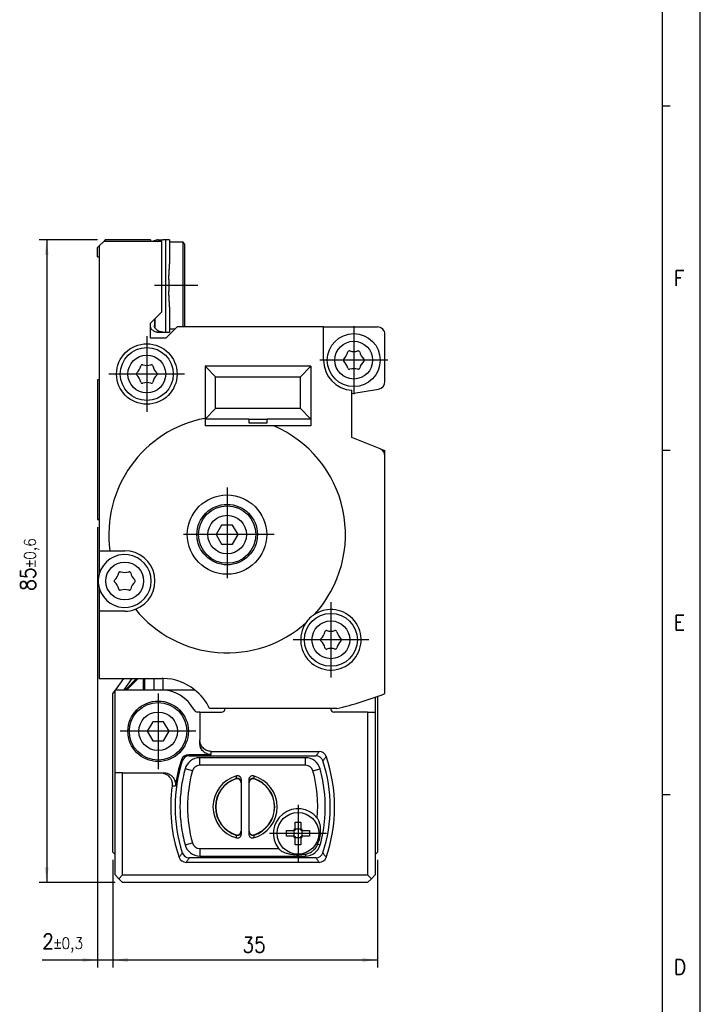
# Model space of a CAD drawing. Header units: millimetres. Extents: x -285 to 970, y -217 to 203.
# Tile 13 of 24: x 219 to 309, y -58 to 73. Entities that reach past the tile are written whole.
import ezdxf

# ---------------------------------------------------------------- set-up
doc = ezdxf.new("R2010")
doc.units = ezdxf.units.MM
doc.linetypes.add('DOT_CENTER', pattern=[14, 12, -1, 0, -1])
doc.layers.add('1', color=7, linetype='Continuous')
doc.styles.add('CONVERTER_11', font='txt.shx', dxfattribs={"width": 0.9})
doc.dimstyles.new('ME10_DIM_22', dxfattribs={"dimtxt": 2, "dimasz": 2, "dimexe": 1, "dimexo": 1, "dimgap": 1, "dimtad": 1, "dimdsep": 46, "dimtxsty": 'CONVERTER_11', "dimsah": 1, "dimcen": 0.09, "dimclrd": 2, "dimclre": 2, "dimclrt": 2, "dimadec": 0, "dimazin": 0, "dimtol": 1, "dimtp": 0.6, "dimtm": 0.6, "dimtfac": 0.75, "dimtdec": 0, "dimtix": 1, "dimtmove": 0, "dimatfit": 3, "dimfxl": 1, "dimtolj": 1, "dimtzin": 0, "dimarcsym": 0})
doc.dimstyles.new('ME10_DIM_23', dxfattribs={"dimtxt": 2, "dimasz": 2, "dimexe": 1, "dimexo": 1, "dimgap": 1, "dimtad": 1, "dimdsep": 46, "dimtxsty": 'CONVERTER_11', "dimsah": 1, "dimcen": 0.09, "dimclrd": 2, "dimclre": 2, "dimclrt": 2, "dimadec": 0, "dimazin": 0, "dimtol": 1, "dimtp": 0.3, "dimtm": 0.3, "dimtfac": 0.75, "dimtdec": 0, "dimtix": 1, "dimtmove": 0, "dimatfit": 3, "dimfxl": 1, "dimtolj": 1, "dimtzin": 0, "dimarcsym": 0})
doc.dimstyles.new('ME10_DIM_24', dxfattribs={"dimtxt": 2, "dimasz": 2, "dimexe": 1, "dimexo": 1, "dimgap": 1, "dimtad": 1, "dimdsep": 46, "dimtxsty": 'CONVERTER_11', "dimsah": 1, "dimcen": 0.09, "dimclrd": 2, "dimclre": 2, "dimclrt": 2, "dimadec": 0, "dimazin": 0, "dimtfac": 1, "dimtdec": 4, "dimtix": 1, "dimtmove": 0, "dimatfit": 3, "dimfxl": 1, "dimtolj": 1, "dimtzin": 0, "dimarcsym": 0})

# ---------------------------------------------------------------- blocks, each defined once
blk = doc.blocks.new('Marco_a2', base_point=(304.21, -212.02))
at = {"layer": '1', "color": 2, "linetype": 'Continuous'}
for p, q in [((309.21, -217.02), (309.21, 202.98)), ((305.21, 61.31), (304.21, 61.31)), ((305.21, 15.76), (304.21, 15.76)), ((305.21, -29.8), (304.21, -29.8))]:
    blk.add_line(p, q, dxfattribs=at)
at = {"layer": '1', "color": 7, "linetype": 'Continuous'}
blk.add_line((304.21, -212.02), (304.21, 197.98), dxfattribs=at)
at = {"layer": '1', "color": 2, "char_height": 2, "attachment_point": 4, "line_spacing_factor": 1.20048, "style": 'CONVERTER_11'}
for s, insert in [('F', (305.71, 38.54)), ('E', (305.71, -7.02)), ('D', (305.71, -52.58))]:
    blk.add_mtext(s, dxfattribs=dict(at, insert=insert))
blk = doc.blocks.new('Top', base_point=(304.21, -212.02))
blk.add_blockref('Marco_a2', (304.21, -212.02))
blk = doc.blocks.new('CABEZA__2', base_point=(231.5, -41.4))
at = {"color": 7, "linetype": 'Continuous'}
for p, q in [((232.93, -14.4), (231.84, -15.9)), ((238.17, -15.9), (238.17, -14.4)), ((231.8, -15.95), (231.5, -16.36)), ((231.5, -37.4), (231.5, -16.36)), ((231.84, -15.9), (231.8, -15.95)), ((231.8, -26.9), (231.8, -15.95)), ((231.84, -15.9), (232.95, -15.9)), ((232.95, -15.9), (233.18, -15.9)), ((233.18, -15.9), (233.38, -15.9)), ((233.38, -15.9), (235.58, -15.9)), ((235.58, -15.9), (235.73, -15.9)), ((235.73, -15.9), (236.98, -15.9)), ((236.98, -15.9), (237.82, -15.9)), ((237.82, -15.9), (238.17, -15.9)), ((238.17, -15.9), (242.32, -15.9)), ((266.2, -16.89), (266.2, -18.85)), ((266.5, -16.79), (266.5, -37.4)), ((243, -18.85), (242.7, -18.85)), ((243, -18.85), (245.89, -18.85)), ((243, -18.85), (243, -22.51)), ((265.2, -18.85), (260.8, -18.85)), ((265.2, -18.85), (266.2, -18.85)), ((265.2, -18.85), (265.2, -40.4)), ((266.2, -18.85), (266.2, -37.7)), ((236.78, -20.15), (236.06, -21.4)), ((238.22, -20.15), (236.78, -20.15)), ((238.94, -21.4), (238.22, -20.15)), ((236.06, -21.4), (236.78, -22.65)), ((238.22, -22.65), (238.94, -21.4)), ((236.78, -22.65), (238.22, -22.65)), ((243, -22.94), (243, -22.51)), ((241.5, -24.49), (244.5, -24.49)), ((241.62, -24.65), (258.38, -24.65)), ((244.5, -24.06), (258.81, -24.06)), ((257, -24.9), (243, -24.9)), ((232.8, -26.9), (231.8, -26.9)), ((231.8, -37.7), (231.8, -26.9)), ((232.8, -26.9), (237.81, -26.9)), ((232.8, -40.4), (232.8, -26.9)), ((237.81, -26.9), (238.24, -26.9)), ((248.47, -28.19), (248.47, -34.61)), ((248.5, -27.79), (248.5, -35.01)), ((249.5, -27.79), (249.5, -35.01)), ((249.53, -34.61), (249.53, -28.19)), ((255.63, -33.4), (256.37, -33.4)), ((255.63, -34.31), (255.63, -33.4)), ((256.37, -33.4), (256.37, -34.31)), ((254.5, -35.27), (254.5, -34.53)), ((254.5, -34.53), (255.41, -34.53)), ((255.45, -34.53), (255.41, -34.53)), ((255.57, -34.53), (255.45, -34.53)), ((255.45, -34.53), (255.45, -34.79)), ((255.45, -35.01), (255.45, -35.27)), ((255.63, -34.31), (255.63, -34.35)), ((255.63, -34.35), (255.63, -34.47)), ((255.89, -34.35), (255.63, -34.35)), ((256.37, -34.35), (256.11, -34.35)), ((256.37, -34.35), (256.37, -34.31)), ((256.37, -34.47), (256.37, -34.35)), ((256.55, -34.53), (256.43, -34.53)), ((256.59, -34.53), (256.55, -34.53)), ((256.55, -34.79), (256.55, -34.53)), ((256.55, -35.27), (256.55, -35.01)), ((256.59, -34.53), (257.5, -34.53)), ((257.5, -34.53), (257.5, -35.27)), ((255.41, -35.27), (254.5, -35.27)), ((255.41, -35.27), (255.45, -35.27)), ((255.45, -35.27), (255.57, -35.27)), ((255.63, -35.33), (255.63, -35.45)), ((255.63, -35.45), (255.63, -35.49)), ((255.63, -35.45), (255.89, -35.45)), ((255.63, -36.4), (255.63, -35.49)), ((256.37, -36.4), (255.63, -36.4)), ((256.11, -35.45), (256.37, -35.45)), ((256.37, -35.45), (256.37, -35.33)), ((256.37, -35.49), (256.37, -35.45)), ((256.37, -35.49), (256.37, -36.4)), ((256.43, -35.27), (256.55, -35.27)), ((256.55, -35.27), (256.59, -35.27)), ((257.5, -35.27), (256.59, -35.27)), ((231.8, -37.7), (231.5, -37.4)), ((231.8, -40.4), (231.8, -37.7)), ((266.2, -37.7), (266.5, -37.4)), ((266.2, -37.7), (266.2, -40.4)), ((258.81, -38.74), (241.19, -38.74)), ((258.38, -38.15), (241.62, -38.15)), ((243, -37.9), (257, -37.9)), ((231.8, -40.4), (232.3, -40.9)), ((232.8, -40.4), (232.3, -40.9)), ((232.8, -41.4), (232.3, -40.9)), ((232.8, -40.4), (265.2, -40.4)), ((265.2, -41.4), (232.8, -41.4)), ((265.7, -40.9), (265.2, -40.4)), ((265.7, -40.9), (265.2, -41.4)), ((265.7, -40.9), (266.2, -40.4))]:
    blk.add_line(p, q, dxfattribs=at)
at = {"color": 3, "linetype": 'Continuous'}
for p, q in [((234.04, -14.4), (232.95, -15.9)), ((234.63, -14.4), (233.18, -15.9)), ((234.84, -14.4), (233.38, -15.9)), ((235.58, -15.9), (235.58, -14.4)), ((235.73, -15.9), (235.73, -14.4)), ((236.98, -15.9), (236.98, -14.4)), ((244.5, -24.49), (244.5, -24.06)), ((243, -25.9), (243, -24.9)), ((257, -25.9), (243, -25.9)), ((257, -25.9), (257, -24.9)), ((242.04, -26.64), (241.07, -26.37)), ((257.96, -26.64), (258.93, -26.37)), ((247.82, -27.66), (247.78, -27.71)), ((250.22, -27.71), (250.18, -27.66)), ((247.78, -35.09), (247.82, -35.14)), ((250.18, -35.14), (250.22, -35.09)), ((241.07, -36.43), (242.04, -36.16)), ((258.62, -36.34), (258.93, -36.43)), ((243, -36.9), (243, -37.9)), ((243, -36.9), (253.44, -36.9)), ((257, -37.64), (257, -37.9))]:
    blk.add_line(p, q, dxfattribs=at)
at = {"color": 7, "linetype": 'Continuous'}
for centre, radius in [((237.5, -21.4), 4), ((237.5, -21.4), 3.8), ((237.5, -21.4), 2.55), ((256, -34.9), 2.75)]:
    blk.add_circle(centre, radius, dxfattribs=at)
for centre, radius, start, end in [((237.82, -20.9), 5, 27.6691, 90), ((242.7, -18.35), 0.5, 207.6691, 270), ((245.89, -18.35), 0.5, 270, 354.1846), ((260.8, -18.35), 0.5, 185.8154, 270), ((241.5, -25.46), 0.966, 90.0002, 161.958), ((241.62, -25.62), 0.966, 90.0002, 162.309), ((258.38, -25.62), 0.966, 17.691, 89.9998), ((258.81, -25.03), 0.966, 18.9531, 89.9998), ((240.25, -31.4), 20.59, 341.0471, 18.9529), ((259.75, -31.4), 20, 162.3092, 197.6908), ((259.75, -31.4), 20.16, 161.9582, 172.02), ((243, -26.9), 2, 90, 164.6505), ((257, -26.9), 2, 15.3495, 90), ((240.25, -31.4), 20, 342.3092, 17.6908), ((259.39, -31.4), 19, 164.6505, 172.4392), ((249, -31.4), 4.25, 105.4101, 254.5896), ((249, -31.4), 4.25, 285.4102, 74.5897), ((240.61, -31.4), 19, 10.6151, 15.3495), ((259.75, -31.4), 20.59, 172.1763, 198.9529), ((249, -31.4), 3.89, 108.3244, 251.6756), ((249, -31.4), 3.89, 288.3244, 71.6756), ((240.61, -31.4), 19, 355.4719, 10.6151), ((259.39, -31.4), 19, 172.4392, 187.5608), ((256, -34.9), 3.25, 38.4425, 217.9799), ((240.61, -31.4), 19, 344.6505, 355.4719), ((259.39, -31.4), 19, 187.5608, 195.3495), ((256, -34.9), 0.697, 122.0857, 147.9143), ((256, -34.9), 0.564, 168.4247, 191.5753), ((256, -34.9), 0.564, 131.0313, 138.9687), ((256, -34.9), 0.564, 78.4247, 101.5753), ((256, -34.9), 0.697, 32.0857, 57.9143), ((256, -34.9), 0.564, 41.0313, 48.9687), ((256, -34.9), 0.564, 348.4247, 11.5753), ((243, -35.9), 2, 195.3495, 270), ((256, -34.9), 0.697, 212.0857, 237.9143), ((256, -34.9), 0.564, 221.0313, 228.9687), ((256, -34.9), 0.564, 258.4247, 281.5753), ((256, -34.9), 0.697, 302.0857, 327.9143), ((256, -34.9), 0.564, 311.0313, 318.9687), ((257, -35.9), 2, 270, 344.6505), ((241.62, -37.18), 0.966, 197.691, 269.9998), ((258.38, -37.18), 0.966, 270.0002, 342.309), ((241.19, -37.77), 0.966, 198.9531, 269.9998), ((258.81, -37.77), 0.966, 270.0002, 341.0469)]:
    blk.add_arc(centre, radius, start, end, dxfattribs=at)
at = {"color": 3, "linetype": 'Continuous'}
for centre, radius, start, end in [((243, -26.9), 1, 90, 164.6505), ((257, -26.9), 1, 15.3495, 90), ((259.39, -31.4), 18, 164.6505, 195.3495), ((240.61, -31.4), 18, 355.2857, 15.3495), ((249, -31.4), 3.92, 107.4794, 252.5206), ((249, -31.4), 3.92, 287.4794, 72.5206), ((243, -35.9), 1, 195.3495, 270)]:
    blk.add_arc(centre, radius, start, end, dxfattribs=at)
at = {"color": 7, "linetype": 'Continuous'}
for points, knots in [([(244.5, -24.06), (244.3, -24.04), (243.91, -23.99), (243.41, -23.63), (243.07, -23.12), (243.02, -22.71), (243, -22.51)], [0, 0, 0, 0, 0.586069, 1.177789, 1.777408, 2.382551, 2.382551, 2.382551, 2.382551]), ([(244.5, -24.49), (244.3, -24.47), (243.91, -24.42), (243.41, -24.06), (243.07, -23.54), (243.02, -23.14), (243, -22.94)], [0, 0, 0, 0, 0.586069, 1.177789, 1.777408, 2.382551, 2.382551, 2.382551, 2.382551]), ([(237.81, -26.9), (237.9, -26.9), (238.11, -26.91), (238.45, -27.02), (238.75, -27.19), (238.97, -27.4), (239.16, -27.64), (239.29, -27.91), (239.37, -28.25), (239.36, -28.47), (239.35, -28.6)], [0, 0, 0, 0, 0.262638, 0.647412, 1.035125, 1.295529, 1.55727, 1.943465, 2.203644, 2.591058, 2.591058, 2.591058, 2.591058]), ([(238.24, -26.9), (238.33, -26.9), (238.55, -26.91), (238.84, -27), (239.15, -27.17), (239.4, -27.38), (239.61, -27.66), (239.73, -27.94), (239.81, -28.25), (239.79, -28.47), (239.78, -28.6)], [0, 0, 0, 0, 0.263056, 0.649064, 0.912057, 1.297984, 1.62355, 1.946992, 2.207237, 2.595157, 2.595157, 2.595157, 2.595157]), ([(248.5, -27.79), (248.5, -27.76), (248.49, -27.68), (248.46, -27.58), (248.4, -27.48), (248.32, -27.4), (248.22, -27.33), (248.12, -27.29), (247.99, -27.28), (247.92, -27.29), (247.87, -27.3)], [0, 0, 0, 0, 0.0911758, 0.2300566, 0.3211715, 0.4602009, 0.5510752, 0.6904127, 0.7808884, 0.9200581, 0.9200581, 0.9200581, 0.9200581]), ([(250.13, -27.3), (250.1, -27.3), (250.02, -27.28), (249.9, -27.29), (249.78, -27.33), (249.69, -27.39), (249.61, -27.47), (249.54, -27.57), (249.51, -27.68), (249.5, -27.76), (249.5, -27.79)], [0, 0, 0, 0, 0.0906374, 0.2296618, 0.3689993, 0.4598736, 0.5747538, 0.6900856, 0.8289664, 0.9201422, 0.9201422, 0.9201422, 0.9201422]), ([(248.47, -28.19), (248.46, -28.16), (248.46, -28.08), (248.41, -27.95), (248.34, -27.84), (248.25, -27.76), (248.16, -27.71), (248.06, -27.68), (247.97, -27.67), (247.9, -27.67), (247.84, -27.69), (247.8, -27.7), (247.78, -27.71)], [0, 0, 0, 0, 0.1036167, 0.2485724, 0.4019209, 0.4965352, 0.5890838, 0.7291289, 0.8018569, 0.8611732, 0.9318954, 0.9936913, 0.9936913, 0.9936913, 0.9936913]), ([(250.22, -27.71), (250.2, -27.7), (250.16, -27.69), (250.1, -27.67), (250.03, -27.67), (249.94, -27.68), (249.84, -27.71), (249.74, -27.77), (249.66, -27.85), (249.58, -27.96), (249.54, -28.08), (249.54, -28.16), (249.53, -28.19)], [0, 0, 0, 0, 0.0617298, 0.1323656, 0.1917004, 0.2644436, 0.4044782, 0.4970109, 0.6203929, 0.7450495, 0.8901249, 0.9937869, 0.9937869, 0.9937869, 0.9937869]), ([(258.62, -36.34), (258.71, -36.06), (258.91, -35.49), (259.01, -34.67), (258.98, -34.01), (258.88, -33.56), (258.76, -33.2), (258.62, -33), (258.55, -32.88)], [0, 0, 0, 0, 0.900341, 1.803191, 2.45426, 2.875599, 3.17828, 3.597495, 3.597495, 3.597495, 3.597495]), ([(247.78, -35.09), (247.8, -35.1), (247.84, -35.11), (247.9, -35.13), (247.97, -35.13), (248.05, -35.12), (248.15, -35.1), (248.25, -35.04), (248.34, -34.96), (248.41, -34.85), (248.46, -34.72), (248.46, -34.64), (248.47, -34.61)], [0, 0, 0, 0, 0.0617298, 0.1323656, 0.1917004, 0.2644436, 0.3809009, 0.4970867, 0.5916963, 0.7450283, 0.8901037, 0.9937657, 0.9937657, 0.9937657, 0.9937657]), ([(247.87, -35.5), (247.9, -35.5), (247.98, -35.52), (248.08, -35.51), (248.2, -35.48), (248.31, -35.41), (248.4, -35.32), (248.45, -35.23), (248.49, -35.13), (248.5, -35.05), (248.5, -35.01)], [0, 0, 0, 0, 0.0906374, 0.2296618, 0.3202739, 0.4598751, 0.5989046, 0.6900195, 0.7809304, 0.9200774, 0.9200774, 0.9200774, 0.9200774]), ([(249.5, -35.01), (249.5, -35.04), (249.51, -35.12), (249.54, -35.22), (249.6, -35.32), (249.69, -35.41), (249.8, -35.48), (249.9, -35.51), (250.01, -35.52), (250.08, -35.51), (250.13, -35.5)], [0, 0, 0, 0, 0.0911758, 0.2300566, 0.3211715, 0.4602009, 0.5998022, 0.6904143, 0.7808945, 0.9200757, 0.9200757, 0.9200757, 0.9200757]), ([(249.53, -34.61), (249.54, -34.64), (249.54, -34.72), (249.59, -34.85), (249.66, -34.96), (249.75, -35.04), (249.85, -35.1), (249.95, -35.12), (250.03, -35.13), (250.1, -35.13), (250.16, -35.11), (250.2, -35.1), (250.22, -35.09)], [0, 0, 0, 0, 0.1036167, 0.2485724, 0.4019209, 0.4965352, 0.6127354, 0.7292047, 0.8019328, 0.861249, 0.9319713, 0.9937672, 0.9937672, 0.9937672, 0.9937672]), ([(257, -37.64), (257.1, -37.62), (257.27, -37.59), (257.53, -37.48), (257.76, -37.36), (257.97, -37.21), (258.17, -37.03), (258.34, -36.83), (258.5, -36.6), (258.57, -36.43), (258.62, -36.34)], [0, 0, 0, 0, 0.299802, 0.537145, 0.839259, 1.07843, 1.317042, 1.620847, 1.859927, 2.16166, 2.16166, 2.16166, 2.16166]), ([(253.44, -36.9), (253.46, -36.92), (253.49, -36.96), (253.57, -37.05), (253.7, -37.16), (253.92, -37.3), (254.24, -37.45), (254.65, -37.58), (255.27, -37.7), (256.05, -37.75), (256.68, -37.68), (257, -37.64)], [0, 0, 0, 0, 0.082264, 0.168748, 0.348027, 0.599368, 0.928456, 1.429933, 1.874924, 2.817002, 3.771468, 3.771468, 3.771468, 3.771468])]:
    blk.add_open_spline(points, degree=3, knots=knots, dxfattribs=at)
at = {"color": 3, "linetype": 'Continuous'}
for points, knots in [([(241.5, -24.49), (241.5, -24.5), (241.52, -24.51), (241.54, -24.55), (241.57, -24.59), (241.6, -24.63), (241.62, -24.65)], [0, 0, 0, 0, 0.0302877, 0.0605845, 0.1297134, 0.1988904, 0.1988904, 0.1988904, 0.1988904]), ([(258.81, -24.06), (258.78, -24.1), (258.72, -24.19), (258.61, -24.33), (258.5, -24.49), (258.42, -24.6), (258.38, -24.65)], [0, 0, 0, 0, 0.1622806, 0.3248141, 0.5257802, 0.7271478, 0.7271478, 0.7271478, 0.7271478]), ([(259.72, -24.71), (259.69, -24.76), (259.63, -24.85), (259.53, -25), (259.42, -25.15), (259.34, -25.27), (259.31, -25.32)], [0, 0, 0, 0, 0.1650391, 0.3303734, 0.534856, 0.7398074, 0.7398074, 0.7398074, 0.7398074]), ([(240.58, -25.16), (240.59, -25.16), (240.6, -25.18), (240.62, -25.22), (240.65, -25.26), (240.68, -25.3), (240.69, -25.32)], [0, 0, 0, 0, 0.0308229, 0.0616565, 0.1320155, 0.2024305, 0.2024305, 0.2024305, 0.2024305]), ([(247.82, -27.66), (247.82, -27.65), (247.82, -27.64), (247.83, -27.58), (247.85, -27.47), (247.86, -27.36), (247.87, -27.3)], [0, 0, 0, 0, 0.0125669, 0.0251245, 0.1920672, 0.3575579, 0.3575579, 0.3575579, 0.3575579]), ([(250.13, -27.3), (250.14, -27.36), (250.15, -27.47), (250.17, -27.58), (250.18, -27.64), (250.18, -27.65), (250.18, -27.66)], [0, 0, 0, 0, 0.1655702, 0.3325242, 0.3450816, 0.3576479, 0.3576479, 0.3576479, 0.3576479]), ([(239.35, -28.6), (239.39, -28.6), (239.47, -28.6), (239.58, -28.6), (239.69, -28.6), (239.75, -28.6), (239.78, -28.6)], [0, 0, 0, 0, 0.1195256, 0.2390605, 0.3356784, 0.4323026, 0.4323026, 0.4323026, 0.4323026]), ([(248.47, -28.13), (248.45, -28.03), (248.41, -27.82), (248.13, -27.62), (247.92, -27.64), (247.82, -27.66)], [0, 0, 0, 0, 0.2931508, 0.6182924, 0.9144999, 0.9144999, 0.9144999, 0.9144999]), ([(248.47, -28.13), (248.47, -28.12), (248.47, -28.11), (248.48, -28.05), (248.49, -27.95), (248.5, -27.84), (248.5, -27.79)], [0, 0, 0, 0, 0.0122893, 0.0245724, 0.1806911, 0.3359175, 0.3359175, 0.3359175, 0.3359175]), ([(248.47, -28.19), (248.47, -28.19), (248.47, -28.17), (248.47, -28.16), (248.47, -28.14), (248.47, -28.13), (248.47, -28.13)], [0, 0, 0, 0, 0.02108057, 0.03859802, 0.05442087, 0.06681476, 0.06681476, 0.06681476, 0.06681476]), ([(249.5, -27.79), (249.5, -27.84), (249.51, -27.95), (249.52, -28.05), (249.53, -28.11), (249.53, -28.12), (249.53, -28.13)], [0, 0, 0, 0, 0.1552265, 0.3113451, 0.3236282, 0.3359175, 0.3359175, 0.3359175, 0.3359175]), ([(250.18, -27.66), (250.08, -27.64), (249.87, -27.62), (249.59, -27.82), (249.55, -28.03), (249.53, -28.13)], [0, 0, 0, 0, 0.2962077, 0.6213494, 0.9145001, 0.9145001, 0.9145001, 0.9145001]), ([(249.53, -28.13), (249.53, -28.13), (249.53, -28.14), (249.53, -28.16), (249.53, -28.17), (249.53, -28.19), (249.53, -28.19)], [0, 0, 0, 0, 0.01277351, 0.02821676, 0.0462556, 0.06681481, 0.06681481, 0.06681481, 0.06681481]), ([(247.82, -35.14), (247.92, -35.16), (248.13, -35.18), (248.41, -34.98), (248.45, -34.77), (248.47, -34.67)], [0, 0, 0, 0, 0.2962077, 0.6213494, 0.9145001, 0.9145001, 0.9145001, 0.9145001]), ([(247.87, -35.5), (247.86, -35.44), (247.85, -35.33), (247.83, -35.22), (247.82, -35.16), (247.82, -35.15), (247.82, -35.14)], [0, 0, 0, 0, 0.1655703, 0.3325243, 0.3450817, 0.3576479, 0.3576479, 0.3576479, 0.3576479]), ([(248.47, -34.67), (248.47, -34.67), (248.47, -34.66), (248.47, -34.64), (248.47, -34.63), (248.47, -34.61), (248.47, -34.61)], [0, 0, 0, 0, 0.0127735, 0.02821674, 0.04625556, 0.06681476, 0.06681476, 0.06681476, 0.06681476]), ([(248.5, -35.01), (248.5, -34.96), (248.49, -34.85), (248.48, -34.75), (248.47, -34.69), (248.47, -34.68), (248.47, -34.67)], [0, 0, 0, 0, 0.1552265, 0.3113452, 0.3236283, 0.3359175, 0.3359175, 0.3359175, 0.3359175]), ([(249.53, -34.67), (249.53, -34.68), (249.53, -34.69), (249.52, -34.75), (249.51, -34.85), (249.5, -34.96), (249.5, -35.01)], [0, 0, 0, 0, 0.0122893, 0.0245723, 0.180691, 0.3359175, 0.3359175, 0.3359175, 0.3359175]), ([(249.53, -34.61), (249.53, -34.61), (249.53, -34.63), (249.53, -34.64), (249.53, -34.66), (249.53, -34.67), (249.53, -34.67)], [0, 0, 0, 0, 0.02108058, 0.03859805, 0.05404131, 0.06681481, 0.06681481, 0.06681481, 0.06681481]), ([(249.53, -34.67), (249.55, -34.77), (249.59, -34.98), (249.87, -35.18), (250.08, -35.16), (250.18, -35.14)], [0, 0, 0, 0, 0.2931507, 0.6182924, 0.9145001, 0.9145001, 0.9145001, 0.9145001]), ([(250.18, -35.14), (250.18, -35.15), (250.18, -35.16), (250.17, -35.22), (250.15, -35.33), (250.14, -35.44), (250.13, -35.5)], [0, 0, 0, 0, 0.0125662, 0.0251237, 0.1920781, 0.3576512, 0.3576512, 0.3576512, 0.3576512]), ([(240.69, -37.48), (240.66, -37.53), (240.58, -37.65), (240.47, -37.8), (240.37, -37.95), (240.31, -38.04), (240.28, -38.09)], [0, 0, 0, 0, 0.2049586, 0.4094485, 0.5747755, 0.7398074, 0.7398074, 0.7398074, 0.7398074]), ([(259.72, -38.09), (259.69, -38.04), (259.63, -37.95), (259.53, -37.8), (259.42, -37.65), (259.34, -37.53), (259.31, -37.48)], [0, 0, 0, 0, 0.1650391, 0.3303734, 0.534856, 0.7398074, 0.7398074, 0.7398074, 0.7398074]), ([(241.62, -38.15), (241.58, -38.2), (241.5, -38.31), (241.39, -38.47), (241.28, -38.61), (241.22, -38.7), (241.19, -38.74)], [0, 0, 0, 0, 0.2013748, 0.402348, 0.5648744, 0.7271478, 0.7271478, 0.7271478, 0.7271478]), ([(258.81, -38.74), (258.78, -38.7), (258.72, -38.61), (258.61, -38.47), (258.5, -38.31), (258.42, -38.2), (258.38, -38.15)], [0, 0, 0, 0, 0.1622806, 0.3248141, 0.5257802, 0.7271478, 0.7271478, 0.7271478, 0.7271478])]:
    blk.add_open_spline(points, degree=3, knots=knots, dxfattribs=at)
at = {"layer": '1', "color": 2, "linetype": 'DOT_CENTER'}
for p, q in [((237.5, -16.4), (237.5, -26.4)), ((242.5, -21.4), (232.5, -21.4)), ((256, -31.15), (256, -38.65)), ((259.75, -34.9), (252.25, -34.9))]:
    blk.add_line(p, q, dxfattribs=at)
blk = doc.blocks.new('REGLA__3', base_point=(229.5, -18.4))
at = {"color": 7, "linetype": 'Continuous'}
for p, q in [((230.3, 43.4), (229.7, 42.8)), ((230.5, 43.6), (230.3, 43.4)), ((236.5, 43.4), (230.3, 43.4)), ((236.5, 43.6), (230.5, 43.6)), ((236.5, 43.6), (236.5, 43.4)), ((236.85, 43.4), (236.5, 43.4)), ((238, 43.4), (236.85, 43.4)), ((237.4, 43.6), (237.4, 43.6)), ((237.5, 43.6), (237.4, 43.6)), ((237.5, 43.6), (238.1, 43.6)), ((238, 34.1), (238, 43.4)), ((238.1, 43.6), (238.13, 43.6)), ((238.5, 43.6), (238.13, 43.6)), ((239, 43.6), (238.5, 43.6)), ((239, 43.6), (239, 43.35)), ((239, 43.35), (239, 40.44)), ((239, 43.35), (240.75, 43.35)), ((241, 43.1), (240.75, 43.35)), ((240.75, 43.35), (240.75, 37.6)), ((241, 43.1), (241, 37.6)), ((229.7, 42.8), (229.5, 42.6)), ((229.5, 41.35), (229.5, 42.6)), ((229.7, 42.8), (229.7, 41.35)), ((229.5, 41.35), (229.7, 41.35)), ((229.7, 41.35), (229.7, 25.1)), ((238.9, 38.36), (238.9, 36.84)), ((240.75, 37.6), (240.75, 32.1)), ((241, 37.6), (241, 32.1)), ((236.5, 32.6), (238, 34.1)), ((239, 34.76), (239, 31.85)), ((236.5, 32.29), (236.5, 32.6)), ((237, 33.1), (237, 32.29)), ((236.5, 30.6), (236.5, 32.29)), ((237.5, 31.4), (237.4, 31.4)), ((237.4, 31.4), (237.4, 31.4)), ((237.5, 31.4), (238.1, 31.4)), ((238.13, 31.4), (238.1, 31.4)), ((238.13, 31.4), (238.5, 31.4)), ((240, 32.1), (238.5, 30.6)), ((238.5, 31.4), (239, 31.4)), ((239, 31.85), (239.75, 31.85)), ((239, 31.85), (239, 31.4)), ((241, 32.1), (240, 32.1)), ((259.37, 32.1), (241, 32.1)), ((259.37, 32.1), (266.5, 32.1)), ((259.37, 27.7), (259.37, 32.1)), ((238.5, 30.6), (236.5, 30.6)), ((267.5, 24.85), (267.5, 31.1)), ((257.7, 26.9), (243.7, 26.9)), ((243.7, 26.9), (245.08, 25.51)), ((243.7, 26.9), (243.7, 19.99)), ((256.31, 25.51), (257.7, 26.9)), ((257.7, 26.9), (257.7, 19.9)), ((229.5, 25.1), (229.5, 6.6)), ((229.7, 25.1), (229.5, 25.1)), ((229.7, 25.1), (229.7, 6.6)), ((245.08, 25.51), (256.31, 25.51)), ((245.08, 21.29), (245.08, 25.51)), ((256.31, 21.29), (256.31, 25.51)), ((263.12, 23.28), (266.66, 23.86)), ((263.12, 23.28), (263.12, 23.71)), ((263.12, 17.47), (263.12, 23.28)), ((243.7, 19.9), (245.08, 21.29)), ((256.31, 21.29), (245.08, 21.29)), ((257.7, 19.9), (256.31, 21.29)), ((243.7, 19.99), (243.7, 19.9)), ((249.5, 19.9), (243.7, 19.9)), ((243.7, 19.9), (243.7, 19)), ((249.5, 19.9), (251.9, 19.9)), ((249.5, 19.9), (249.5, 19.4)), ((251.9, 19.4), (251.9, 19.9)), ((257.7, 19.9), (251.9, 19.9)), ((257.7, 19.9), (257.7, 19)), ((252.8, 19), (243.7, 19)), ((249.5, 19.4), (251.9, 19.4)), ((257.7, 19), (252.8, 19)), ((266.87, 15.98), (263.12, 17.47)), ((266.87, 15.98), (267.5, 15.73)), ((267.5, 15.05), (267.5, 15.73)), ((267.5, -16.42), (267.5, 15.05)), ((229.5, 6.6), (229.7, 6.6)), ((229.7, 6.6), (229.7, 2.48)), ((245.9, 5.87), (245.18, 4.62)), ((247.35, 5.87), (245.9, 5.87)), ((248.07, 4.62), (247.35, 5.87)), ((245.18, 4.62), (245.9, 3.37)), ((247.35, 3.37), (248.07, 4.62)), ((245.9, 3.37), (247.35, 3.37)), ((229.7, 2.48), (229.7, -0.55)), ((229.7, 2.48), (231.12, 2.48)), ((231.12, 2.48), (233.08, 2.48)), ((229.7, -0.55), (229.7, -0.6)), ((229.7, -2.44), (229.7, -2.48)), ((229.7, -2.48), (229.7, -5.52)), ((233.08, -5.52), (229.7, -5.52)), ((229.7, -5.52), (229.7, -14.4)), ((229.7, -14.4), (232.93, -14.4)), ((232.93, -14.4), (237.99, -14.4)), ((260.31, -18.4), (244.31, -18.4)), ((261.14, -18.4), (260.31, -18.4))]:
    blk.add_line(p, q, dxfattribs=at)
at = {"color": 3, "linetype": 'Continuous'}
for p, q in [((238.5, 31.4), (238.5, 43.6)), ((237.1, 31.94), (237.1, 33.2))]:
    blk.add_line(p, q, dxfattribs=at)
at = {"color": 7, "linetype": 'Continuous'}
for centre, radius in [((263.37, 27.7), 3.5), ((236, 25.86), 4), ((236, 25.86), 3.5), ((246.61, 4.62), 5.25), ((246.63, 4.62), 4), ((246.63, 4.62), 3.8), ((246.63, 4.62), 2.55), ((260.35, -9.3), 3.5)]:
    blk.add_circle(centre, radius, dxfattribs=at)
at = {"color": 3, "linetype": 'Continuous'}
for centre in [(263.37, 27.7), (236, 25.86), (233.08, -1.52), (260.35, -9.3)]:
    blk.add_circle(centre, 2.5, dxfattribs=at)
at = {"color": 7, "linetype": 'Continuous'}
for centre, radius, start, end in [((266.5, 31.1), 1, 360, 90), ((260.77, 29.2), 1.86, 313.2415, 346.7663), ((262.78, 28.73), 0.2, 73.2415, 166.7663), ((263.37, 30.7), 1.86, 253.2415, 286.7663), ((263.96, 28.73), 0.2, 13.2415, 106.7663), ((265.97, 29.2), 1.86, 193.2415, 226.7663), ((263.37, 27.7), 4, 180, 266.4747), ((262.18, 27.7), 0.2, 133.2415, 226.7663), ((260.77, 26.2), 1.86, 13.2415, 46.7663), ((265.97, 26.2), 1.86, 133.2415, 166.7663), ((264.56, 27.7), 0.2, 313.2415, 46.7663), ((233.4, 27.36), 1.86, 313.2415, 346.7663), ((235.41, 26.89), 0.2, 73.2415, 166.7663), ((236, 28.86), 1.86, 253.2415, 286.7663), ((236.59, 26.89), 0.2, 13.2415, 106.7663), ((238.6, 27.36), 1.86, 193.2415, 226.7663), ((262.78, 26.68), 0.2, 193.2415, 286.7663), ((263.37, 24.7), 1.86, 73.2415, 106.7663), ((263.96, 26.68), 0.2, 253.2415, 346.7663), ((234.81, 25.86), 0.2, 133.2415, 226.7663), ((233.4, 24.36), 1.86, 13.2415, 46.7663), ((235.41, 24.83), 0.2, 193.2415, 286.7663), ((236.59, 24.83), 0.2, 253.2415, 346.7663), ((238.6, 24.36), 1.86, 133.2415, 166.7663), ((237.19, 25.86), 0.2, 313.2415, 46.7663), ((266.5, 24.85), 1, 279.2797, 0), ((236, 22.86), 1.86, 73.2415, 106.7663), ((246.63, 4.62), 15.65, 100.787, 187.8498), ((246.63, 4.62), 15.65, 317.4847, 66.7798), ((266.5, 15.05), 1, 0, 68.3125), ((233.08, -1.52), 3.5, 0.0054, 164.777), ((233.08, -1.52), 4, 290.6809, 90), ((233.06, -1.52), 3.5, 164.0061, 195.9939), ((233.08, -1.52), 3.5, 164.7786, 195.2232), ((230.48, -0.02), 1.86, 313.2415, 346.7663), ((232.48, -0.49), 0.2, 73.2415, 166.7663), ((233.08, 1.48), 1.86, 253.2415, 286.7663), ((233.67, -0.49), 0.2, 13.2415, 106.7663), ((235.68, -0.02), 1.86, 193.2415, 226.7663), ((233.08, -1.52), 3.5, 195.2217, 0.0054), ((231.89, -1.52), 0.2, 133.2415, 226.7663), ((230.48, -3.02), 1.86, 13.2415, 46.7663), ((232.48, -2.55), 0.2, 193.2415, 286.7663), ((233.67, -2.55), 0.2, 253.2415, 346.7663), ((235.68, -3.02), 1.86, 133.2415, 166.7663), ((234.26, -1.52), 0.2, 313.2415, 46.7663), ((233.08, -4.52), 1.86, 73.2415, 106.7663), ((233.08, -1.52), 4, 270, 290.6809), ((246.63, 4.62), 15.65, 219.1464, 311.7174), ((260.35, -9.3), 4, 145.9525, 123.2496), ((260.35, -9.3), 4, 123.2496, 145.9525), ((257.76, -7.8), 1.86, 313.2415, 346.7663), ((259.76, -8.27), 0.2, 73.2415, 166.7663), ((260.35, -6.3), 1.86, 253.2415, 286.7663), ((260.95, -8.27), 0.2, 13.2415, 106.7663), ((262.95, -7.8), 1.86, 193.2415, 226.7663), ((259.17, -9.3), 0.2, 133.2415, 226.7663), ((257.76, -10.8), 1.86, 13.2415, 46.7663), ((259.76, -10.33), 0.2, 193.2415, 286.7663), ((260.95, -10.33), 0.2, 253.2415, 346.7663), ((262.95, -10.8), 1.86, 133.2415, 166.7663), ((261.54, -9.3), 0.2, 313.2415, 46.7663), ((260.36, -12.3), 1.86, 73.2415, 106.7663), ((237.99, -21.4), 7, 88.4817, 90), ((237.99, -21.4), 7, 51.7426, 88.4817), ((237.99, -21.4), 7, 25.3769, 51.7426), ((248.6, 33.1), 53, 283.6842, 290.8918)]:
    blk.add_arc(centre, radius, start, end, dxfattribs=at)
for points, knots in [([(237.4, 43.6), (237.3, 43.58), (237.11, 43.55), (236.93, 43.45), (236.85, 43.4)], [0, 0, 0, 0, 0.2914483, 0.5929342, 0.5929342, 0.5929342, 0.5929342]), ([(237.5, 43.6), (237.48, 43.6), (237.45, 43.6), (237.42, 43.6), (237.4, 43.6)], [0, 0, 0, 0, 0.0500926, 0.1001236, 0.1001236, 0.1001236, 0.1001236]), ([(237.47, 43.4), (237.57, 43.46), (237.77, 43.57), (237.99, 43.59), (238.1, 43.6)], [0, 0, 0, 0, 0.3384964, 0.6674454, 0.6674454, 0.6674454, 0.6674454]), ([(238.9, 38.36), (238.91, 38.54), (238.93, 38.9), (238.96, 39.43), (238.99, 39.94), (239, 40.28), (239, 40.44)], [0, 0, 0, 0, 0.557211, 1.077881, 1.600113, 2.085402, 2.085402, 2.085402, 2.085402]), ([(239, 34.76), (239, 34.92), (238.99, 35.26), (238.96, 35.77), (238.93, 36.3), (238.91, 36.66), (238.9, 36.84)], [0, 0, 0, 0, 0.485447, 1.00786, 1.528372, 2.085402, 2.085402, 2.085402, 2.085402]), ([(236.7, 31.71), (236.66, 31.74), (236.59, 31.82), (236.53, 31.96), (236.5, 32.12), (236.5, 32.23), (236.5, 32.29)], [0, 0, 0, 0, 0.1488275, 0.3010486, 0.4614417, 0.639565, 0.639565, 0.639565, 0.639565]), ([(236.7, 31.71), (236.82, 31.62), (237.06, 31.45), (237.36, 31.41), (237.5, 31.4)], [0, 0, 0, 0, 0.4470948, 0.8708085, 0.8708085, 0.8708085, 0.8708085]), ([(237.1, 31.94), (237.08, 31.97), (237.05, 32.02), (237.02, 32.1), (237, 32.2), (237, 32.26), (237, 32.29)], [0, 0, 0, 0, 0.0915836, 0.1828114, 0.2762061, 0.3752665, 0.3752665, 0.3752665, 0.3752665]), ([(238.1, 31.4), (237.91, 31.43), (237.52, 31.5), (237.24, 31.79), (237.1, 31.94)], [0, 0, 0, 0, 0.556888, 1.16444, 1.16444, 1.16444, 1.16444])]:
    blk.add_open_spline(points, degree=3, knots=knots, dxfattribs=at)
at = {"layer": '1', "color": 2, "linetype": 'DOT_CENTER'}
for p, q in [((237, 37.6), (242.75, 37.6)), ((263.37, 32.2), (263.37, 23.2)), ((236, 30.86), (236, 20.86)), ((267.87, 27.7), (258.87, 27.7)), ((241, 25.86), (231, 25.86)), ((246.61, 10.87), (246.61, -1.63)), ((246.63, 9.62), (246.63, -0.38)), ((252.86, 4.62), (240.36, 4.62)), ((251.63, 4.62), (241.63, 4.62)), ((260.35, -4.3), (260.35, -14.3)), ((265.35, -9.3), (255.35, -9.3))]:
    blk.add_line(p, q, dxfattribs=at)
blk = doc.blocks.new('Regla_G2_cm340-T__4', base_point=(229.5, -41.4))
for name, p in [('REGLA__3', (229.5, -18.4)), ('CABEZA__2', (231.5, -41.4))]:
    blk.add_blockref(name, p)
blk = doc.blocks.new('*D66')
at = {"layer": '1', "color": 2, "linetype": 'Continuous'}
for p, q in [((229.5, 43.6), (221.76, 43.6)), ((222.76, 43.6), (222.76, -41.4)), ((231.8, -41.4), (221.76, -41.4))]:
    blk.add_line(p, q, dxfattribs=at)
at = {"layer": '1', "color": 2}
for points in [[(223.02, 41.6), (222.5, 41.6), (222.76, 43.6)], [(222.5, -39.4), (223.02, -39.4), (222.76, -41.4)]]:
    blk.add_solid(points, dxfattribs=at)
at = {"layer": '1', "color": 2, "insert": (221.76, -2.81), "char_height": 2, "attachment_point": 7, "rotation": 90, "line_spacing_factor": 0.60024, "style": 'CONVERTER_11'}
blk.add_mtext('\\C2;85\\C2;\\H1.5;{\\Fgdt;`}0,6', dxfattribs=at)
blk = doc.blocks.new('*D67')
at = {"layer": '1', "color": 2, "linetype": 'Continuous'}
for p, q in [((229.5, 5.6), (229.5, -52.65)), ((231.5, -38.4), (231.5, -52.65)), ((222.17, -51.65), (229.5, -51.65)), ((229.5, -51.65), (231.5, -51.65)), ((231.5, -51.65), (235.5, -51.65))]:
    blk.add_line(p, q, dxfattribs=at)
at = {"layer": '1', "color": 2}
for points in [[(227.5, -51.92), (227.5, -51.39), (229.5, -51.65)], [(233.5, -51.39), (233.5, -51.92), (231.5, -51.65)]]:
    blk.add_solid(points, dxfattribs=at)
at = {"layer": '1', "color": 2, "insert": (222.17, -50.65), "char_height": 2, "attachment_point": 7, "rotation": 0.0001, "line_spacing_factor": 0.60024, "style": 'CONVERTER_11'}
blk.add_mtext('\\C2;2\\C2;\\H1.5;{\\Fgdt;`}0,3', dxfattribs=at)
blk = doc.blocks.new('*D68')
at = {"layer": '1', "color": 2, "linetype": 'Continuous'}
for p, q in [((231.5, -38.4), (231.5, -52.65)), ((266.5, -38.4), (266.5, -52.65)), ((231.5, -51.65), (266.5, -51.65))]:
    blk.add_line(p, q, dxfattribs=at)
at = {"layer": '1', "color": 2}
for points in [[(233.5, -51.39), (233.5, -51.92), (231.5, -51.65)], [(264.5, -51.92), (264.5, -51.39), (266.5, -51.65)]]:
    blk.add_solid(points, dxfattribs=at)
at = {"layer": '1', "color": 2, "insert": (248.64, -50.65), "char_height": 2, "attachment_point": 7, "rotation": 0.0001, "line_spacing_factor": 0.60024, "style": 'CONVERTER_11'}
blk.add_mtext('35', dxfattribs=at)
blk = doc.blocks.new('Front1', base_point=(248.5, 1.1))
blk.add_blockref('Regla_G2_cm340-T__4', (229.5, -41.4))
at = {"layer": '1'}
dim = blk.add_linear_dim(base=(222.761, 43.6), p1=(232.8, -41.4), p2=(230.5, 43.6), angle=90, dimstyle='ME10_DIM_22', dxfattribs=at)
dim.commit()
dim.dimension.update_dxf_attribs({"geometry": '*D66', "text_midpoint": (220.761, 1.1), "text_rotation": 90})
for base, p1, p2, dimstyle, picture, middle in [((229.5, -51.652), (231.5, -37.4), (229.5, 6.6), 'ME10_DIM_23', '*D67', (225.178, -49.652)), ((231.5, -51.652), (266.5, -37.4), (231.5, -37.4), 'ME10_DIM_24', '*D68', (250.145, -49.652))]:
    dim = blk.add_linear_dim(base=base, p1=p1, p2=p2, dimstyle=dimstyle, dxfattribs=at)
    dim.commit()
    dim.dimension.update_dxf_attribs({"geometry": picture, "text_midpoint": middle, "text_rotation": 0.00014})

msp = doc.modelspace()

# ---------------------------------------------------------------- block references
for name, p in [('Top', (304.21, -212.02)), ('Front1', (248.5, 1.1))]:
    msp.add_blockref(name, p)

doc.saveas('drawing.dxf')
